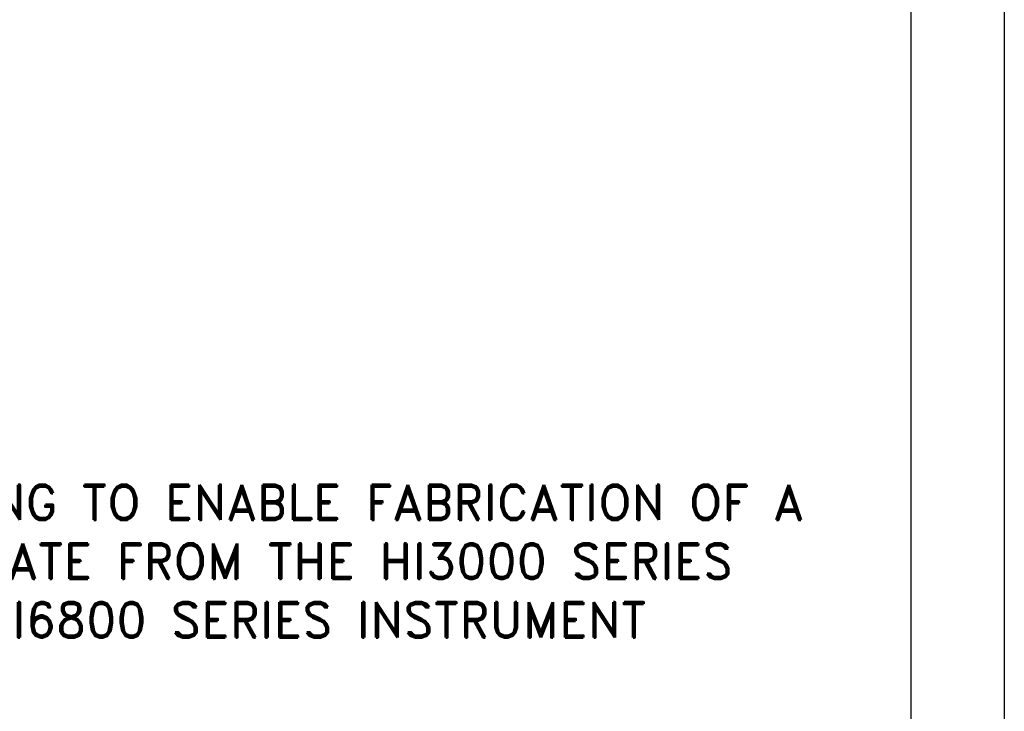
# Model space of a CAD drawing. Extents: x 0 to 34, y 0 to 22.
# Tile 19 of 20: x 27 to 34, y 4.9 to 9.8. Entities that reach past the tile are written whole.
import ezdxf
from ezdxf.enums import TextEntityAlignment as Align

# ---------------------------------------------------------------- set-up
doc = ezdxf.new("R2010")
doc.units = 0
doc.header["$LTSCALE"] = 0.25
doc.header["$MEASUREMENT"] = 0
doc.layers.add('DIM', color=7, linetype='CONTINUOUS')
doc.layers.add('FORMAT', color=6, linetype='CONTINUOUS')
doc.styles.add('RD25', font='ROMAND.shx', dxfattribs={"height": 0.25})
doc.styles.add('ROMAND', font='ROMAND.SHX')
doc.styles.add('RS10', font='ROMANS.shx', dxfattribs={"height": 0.1})

# ---------------------------------------------------------------- blocks, each defined once
blk = doc.blocks.new('FORMAT')
at = {"layer": 'FORMAT', "color": 6}
blk.add_lwpolyline([(-29.4925, -1.818), (3.1875, -1.818), (3.1875, 18.802), (-29.4925, 18.802)], close=True, dxfattribs=at)
at = {"layer": 'FORMAT', "color": 7, "style": 'ROMAND'}
blk.add_attdef('CONTRACT', text='', height=0.2, dxfattribs=at).set_placement((-4.148, 1.0536), align=Align.CENTER)
at = {"layer": 'FORMAT', "color": 1, "style": 'RS10'}
for tag, p in [('DRAFT', (-6.0963, 0.323)), ('ISSUED', (-6.0963, -1.177)), ('PRODUCTION', (-6.0963, -1.677)), ('SCALE', (0.1541, -1.6582))]:
    blk.add_attdef(tag, text='', height=0.1, dxfattribs=at).set_placement(p, align=Align.MIDDLE_LEFT)
for tag, p in [('DDATE', (-3.75, 0.323)), ('CDATE', (-3.75, -0.177)), ('ADATE', (-3.75, -0.677)), ('IDATE', (-3.75, -1.177)), ('OF', (2.7576, -1.6582)), ('PDATE', (-3.75, -1.677))]:
    blk.add_attdef(tag, text='', height=0.1, dxfattribs=at).set_placement(p, align=Align.MIDDLE)
at = {"layer": 'FORMAT', "color": 7, "style": 'RD25'}
for tag, p in [('DESCRIPTION1', (0, 0)), ('DESCRIPTION2', (0, -0.4548)), ('NUMBER', (0.5375, -1.2342)), ('REV', (2.7375, -1.2342))]:
    blk.add_attdef(tag, text='', height=0.25, dxfattribs=at).set_placement(p, align=Align.MIDDLE)
at = {"layer": 'FORMAT', "color": 7, "style": 'RS10'}
for tag, p in [('MATERIAL1', (-8.3941, -0.5141)), ('MATERIAL2', (-8.3941, -0.676)), ('FINISH1', (-8.3725, -1.2038)), ('FINISH2', (-8.3725, -1.3657))]:
    blk.add_attdef(tag, p, '', height=0.1, dxfattribs=at)
at = {"layer": 'FORMAT', "color": 1, "style": 'RS10'}
blk.add_attdef('FILE', text='', height=0.1, dxfattribs=at).set_placement((-1.232, -1.7069), align=Align.RIGHT)

msp = doc.modelspace()

# ---------------------------------------------------------------- linework, layer by layer
at = {"layer": 'FORMAT', "color": 6}
msp.add_line((33.34, 0.67), (33.34, 21.29), dxfattribs=at)
at = {"layer": 'FORMAT', "color": 7}
msp.add_lwpolyline([(0, 0), (0, 22), (34, 22), (34, 0), (0, 0)], close=True, dxfattribs=at)

# ---------------------------------------------------------------- block references
at = {"layer": 'DIM'}
msp.add_blockref('FORMAT', (30.1525, 2.488), dxfattribs=at)

# ---------------------------------------------------------------- texts
at = {"layer": 'DIM', "insert": (27.2904, 5.5529), "char_height": 0.25, "width": 11.514039, "attachment_point": 5, "style": 'ROMAND'}
msp.add_mtext('THIS IS A SCALEABLE DRAWING TO ENABLE FABRICATION OF A MOUNTING PLATE TO MIGRATE FROM THE HI3000 SERIES INSTRUMENT TO THE HI6800 SERIES INSTRUMENT\\P\\P  ', dxfattribs=at)

doc.saveas('drawing.dxf')
